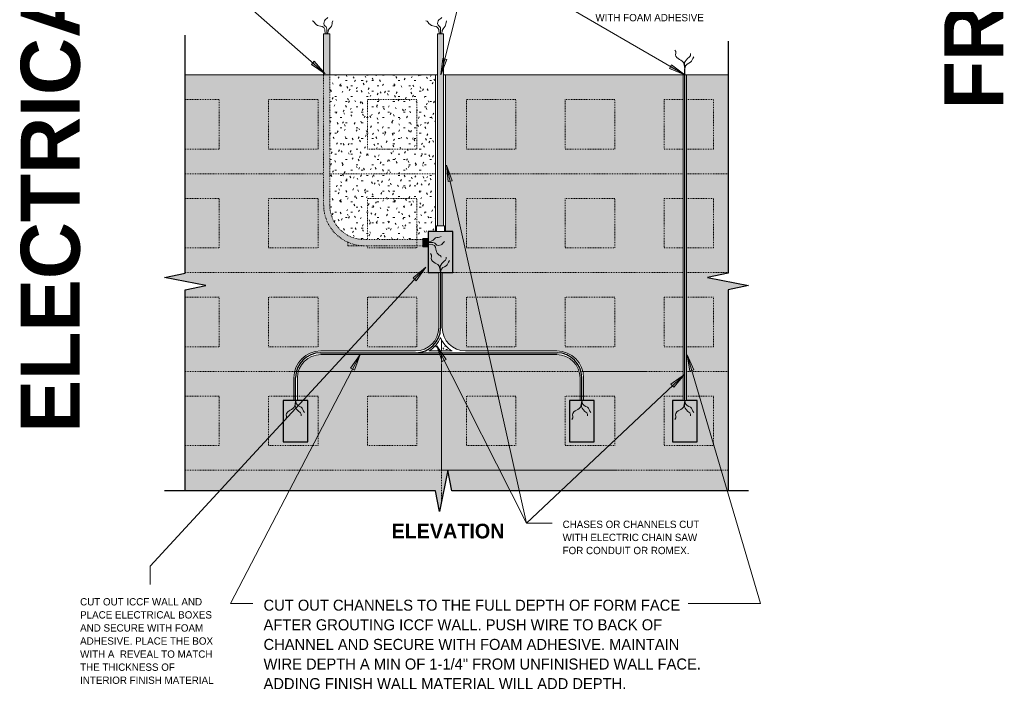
# Model space of a CAD drawing. Header units: inches. Extents: x 263 to 1771, y -57 to 386.
# Tile 11 of 27: x 498 to 618, y 245 to 327. Entities that reach past the tile are written whole.
import ezdxf

# ---------------------------------------------------------------- set-up
doc = ezdxf.new("R2010")
doc.units = ezdxf.units.IN
doc.header["$MEASUREMENT"] = 0
doc.linetypes.add('DASH 1_32', pattern=[0.0625, 0.03125, -0.03125])
doc.linetypes.add('Hidden 1_16_', pattern=[0.09375, 0.0625, -0.03125])
for name, color, linetype, lineweight in [('A-ANNO-TEXT', 2, 'Continuous', 9), ('A-DETL', 5, 'Continuous', 9), ('A-DETL-GENF', 3, 'Continuous', 9)]:
    doc.layers.add(name, color=color, linetype=linetype, lineweight=lineweight)
pattern_1 = [(0, (477.697, 0), (2.56, 0.64), [0.211, -1.709, 0.211, -1.709, -10.24]), (0, (477.697, 0), (2.56, 0.64), [-3.84, 0.211, -3.629, 0.211, -1.709, -4.48]), (0, (477.697, 0), (2.56, 0.64), [-9.6, 0.211, -1.069, 0.211, -2.989]), (120, (478.657, 0.32), (-1.8342563, 1.897025), [0.211, -1.709, 0.211, -1.709, -10.24]), (120, (478.657, 0.32), (-1.8342563, 1.897025), [-3.84, 0.211, -3.629, 0.211, -1.709, -4.48]), (120, (478.657, 0.32), (-1.8342563, 1.897025), [-9.6, 0.211, -1.069, 0.211, -2.989]), (240, (478.977, 1.6), (-0.7257437, -2.537025), [0.211, -1.709, 0.211, -1.709, -10.24]), (240, (478.977, 1.6), (-0.7257437, -2.537025), [-3.84, 0.211, -3.629, 0.211, -1.709, -4.48]), (240, (478.977, 1.6), (-0.7257437, -2.537025), [-9.6, 0.211, -1.069, 0.211, -2.989])]

# ---------------------------------------------------------------- blocks, each defined once
blk = doc.blocks.new('Break Line2 - B_ ICCF WALL4')
at = {"layer": 'A-DETL-GENF', "lineweight": 30}
for p, q in [((0.5, 2.5), (-0.5, -2.5)), ((1, 0), (0.5, 2.5)), ((-1, 0), (-29.91, 0)), ((-0.5, -2.5), (-1, 0)), ((25.42, 0), (1, 0))]:
    blk.add_line(p, q, dxfattribs=at)
blk = doc.blocks.new('Break Line2 - B_ ICCF WALL5')
at = {"layer": 'A-DETL-GENF', "lineweight": 30}
for p, q in [((0.5, 2.5), (-0.5, -2.5)), ((1, 0), (0.5, 2.5)), ((-1, 0), (-25.42, 0)), ((-0.5, -2.5), (-1, 0)), ((29.18, 0), (1, 0))]:
    blk.add_line(p, q, dxfattribs=at)
blk = doc.blocks.new('Break Line2 - B_ ICCF WALL6')
at = {"layer": 'A-DETL-GENF', "lineweight": 30}
for p, q in [((0.5, 2.5), (-0.5, -2.5)), ((1, 0), (0.5, 2.5)), ((-1, 0), (-33.87, 0)), ((-0.5, -2.5), (-1, 0)), ((37, 0), (1, 0))]:
    blk.add_line(p, q, dxfattribs=at)

msp = doc.modelspace()

# ---------------------------------------------------------------- hatches: boundary and pattern name
at = {"layer": 'A-ANNO-TEXT'}
for points in [[(534.07641922, 321.69941241), (533.72830121, 321.30427707), (535.40303563, 320.17973533)], [(550.1650336, 321.92193136), (549.65439032, 322.05062294), (549.42095719, 320.04691675)], [(577.42920647, 321.27473587), (577.16438279, 320.81955843), (579.02550259, 320.0413794)], [(550.30391772, 307.08578506), (550.81787835, 307.20051322), (550.12517456, 309.09510842)], [(546.05304411, 295.39082034), (546.44028995, 295.03394677), (547.60202896, 296.68309565)], [(549.61008189, 285.24479057), (550.0800674, 285.48234417), (548.94287531, 287.14851453)], [(538.48575598, 284.43811837), (538.95282173, 284.19487432), (539.64309984, 286.09035464)], [(579.62970546, 284.07929496), (580.13494508, 284.2277908), (579.31835633, 286.07238081)], [(577.34127961, 282.50176189), (577.70291076, 282.11895516), (578.97594809, 283.68378917)]]:
    msp.add_hatch(color=7, dxfattribs=at).paths.add_polyline_path(points, flags=0)
at = {"layer": 'A-DETL-GENF'}
for color, points in [(253, [(535.95855754, 325.0413794), (535.20855754, 325.0413794), (535.20855754, 320.0413794), (535.95855754, 320.0413794)]), (253, [(549.7667552, 325.0413794), (549.0167552, 325.0413794), (549.0167552, 301.70311239), (549.7667552, 301.70311239)]), (7, [(535.20855754, 304.25064695), (535.95855754, 304.25064695), (535.95855754, 320.0413794), (535.20855754, 320.0413794)]), (7, [(547.23002221, 299.30089948), (547.23002221, 300.05089948), (540.15830501, 300.05089948), (540.15830501, 299.30089948)]), (253, [(547.23002221, 300.17589948), (547.23002221, 299.17589948), (547.8917552, 299.17589948), (547.8917552, 300.17589948)]), (7, [(550.8917552, 301.0413794), (549.8917552, 301.0413794), (548.8917552, 301.0413794), (547.8917552, 301.0413794), (547.8917552, 296.0413794), (549.1730052, 296.0413794), (549.6105052, 296.0413794), (550.8917552, 296.0413794)]), (7, [(533.30828338, 280.51149652), (530.30828338, 280.51149652), (530.30828338, 275.51149652), (533.30828338, 275.51149652)]), (7, [(568.03772703, 280.51149652), (565.03772703, 280.51149652), (565.03772703, 275.51149652), (568.03772703, 275.51149652)]), (7, [(580.53772703, 280.51149652), (579.25647703, 280.51149652), (578.81897703, 280.51149652), (577.53772703, 280.51149652), (577.53772703, 275.51149652), (580.53772703, 275.51149652)])]:
    msp.add_hatch(color=color, dxfattribs=at).paths.add_polyline_path(points, flags=0)
h = msp.add_hatch(dxfattribs=at)
h.set_pattern_fill('FP3_6', style=0, pattern_type=2)
h.set_pattern_definition(pattern_1)
edge = h.paths.add_edge_path(flags=0)
edge.add_line((550.0125075, 320.0413794), (550.0125075, 301.0413794))
edge.add_line((550.0125075, 301.0413794), (550.8917552, 301.0413794))
edge.add_line((550.8917552, 301.0413794), (550.8917552, 296.0413794))
edge.add_line((550.8917552, 296.0413794), (549.6105052, 296.0413794))
edge.add_line((549.6105052, 296.0413794), (549.6105052, 289.35585077))
edge.add_arc((552.43893233, 289.35585077), 2.82842712, 180, 270)
edge.add_line((552.43893233, 286.52742365), (563.49054991, 286.52742365))
edge.add_arc((563.49054991, 283.26149652), 3.26592712, 0, 90, ccw=False)
edge.add_line((566.75647703, 283.26149652), (566.75647703, 280.51149652))
edge.add_line((566.75647703, 280.51149652), (568.03772703, 280.51149652))
edge.add_line((568.03772703, 280.51149652), (568.03772703, 275.51149652))
edge.add_line((568.03772703, 275.51149652), (565.03772703, 275.51149652))
edge.add_line((565.03772703, 275.51149652), (565.03772703, 280.51149652))
edge.add_line((565.03772703, 280.51149652), (566.31897703, 280.51149652))
edge.add_line((566.31897703, 280.51149652), (566.31897703, 283.26149652))
edge.add_arc((563.49054991, 283.26149652), 2.82842712, 360, 450)
edge.add_line((563.49054991, 286.08992365), (534.8554605, 286.08992365))
edge.add_arc((534.8554605, 283.26149652), 2.82842712, 90, 180)
edge.add_line((532.02703338, 283.26149652), (532.02703338, 280.51149652))
edge.add_line((532.02703338, 280.51149652), (533.30828338, 280.51149652))
edge.add_line((533.30828338, 280.51149652), (533.30828338, 275.51149652))
edge.add_line((533.30828338, 275.51149652), (530.30828338, 275.51149652))
edge.add_line((530.30828338, 275.51149652), (530.30828338, 280.51149652))
edge.add_line((530.30828338, 280.51149652), (531.58953338, 280.51149652))
edge.add_line((531.58953338, 280.51149652), (531.58953338, 283.26149652))
edge.add_arc((534.8554605, 283.26149652), 3.26592712, 90, 180, ccw=False)
edge.add_line((534.8554605, 286.52742365), (546.34457808, 286.52742365))
edge.add_arc((546.34457808, 289.35585077), 2.82842712, 270, 360)
edge.add_line((549.1730052, 289.35585077), (549.1730052, 296.0413794))
edge.add_line((549.1730052, 296.0413794), (547.8917552, 296.0413794))
edge.add_line((547.8917552, 296.0413794), (547.8917552, 299.17589948))
edge.add_line((547.8917552, 299.17589948), (547.23002221, 299.17589948))
edge.add_line((547.23002221, 299.17589948), (547.23002221, 299.30089948))
edge.add_line((547.23002221, 299.30089948), (542.69416361, 299.30089948))
edge.add_line((542.69416361, 299.30089948), (538.15830501, 299.30089948))
edge.add_line((538.15830501, 299.30089948), (538.15830501, 299.76734076))
edge.add_spline(control_points=[(538.15830501, 299.76734076), (537.9859398, 299.8455721), (537.65136843, 300.01958101), (537.18211953, 300.33510995), (536.8242986, 300.64068089), (536.55917388, 300.90802852), (536.34065751, 301.15466886), (536.11165543, 301.45445747), (535.88278621, 301.81179362), (535.68470352, 302.18807113), (535.51962108, 302.58016886), (535.38736329, 302.98468761), (535.25787416, 303.53868795), (535.21462526, 303.96542803), (535.20855754, 304.25064695)], knot_values=[0, 0, 0, 0, 0.5678636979, 1.1286443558, 1.6929635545, 1.9761850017, 2.2577372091, 2.6809780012, 3.1064987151, 3.529333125, 3.955072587, 4.3813333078, 4.8044789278, 5.6603292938, 5.6603292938, 5.6603292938, 5.6603292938], degree=3, periodic=0)
edge.add_line((535.20855754, 304.25064695), (535.20855754, 320.0413794))
edge.add_line((535.20855754, 320.0413794), (518.40586996, 320.0413794))
edge.add_line((518.40586996, 320.0413794), (518.40586996, 295.96502511))
edge.add_line((518.40586996, 295.96502511), (515.90586996, 295.46502511))
edge.add_line((515.90586996, 295.46502511), (520.90586996, 294.46502511))
edge.add_line((520.90586996, 294.46502511), (518.40586996, 293.96502511))
edge.add_line((518.40586996, 293.96502511), (518.40586996, 269.5413794))
edge.add_line((518.40586996, 269.5413794), (548.77525062, 269.5413794))
edge.add_line((548.77525062, 269.5413794), (549.21397879, 267.34773854))
edge.add_line((549.21397879, 267.34773854), (549.33652245, 267.34773854))
edge.add_line((549.33652245, 267.34773854), (550.27525062, 272.0413794))
edge.add_line((550.27525062, 272.0413794), (550.77525062, 269.5413794))
edge.add_line((550.77525062, 269.5413794), (584.27525062, 269.5413794))
edge.add_line((584.27525062, 269.5413794), (584.27525062, 293.96502511))
edge.add_line((584.27525062, 293.96502511), (586.77525062, 294.46502511))
edge.add_line((586.77525062, 294.46502511), (581.77525062, 295.46502511))
edge.add_line((581.77525062, 295.46502511), (584.27525062, 295.96502511))
edge.add_line((584.27525062, 295.96502511), (584.27525062, 320.0413794))
edge.add_line((584.27525062, 320.0413794), (579.25647703, 320.0413794))
edge.add_line((579.25647703, 320.0413794), (579.25647703, 280.51149652))
edge.add_line((579.25647703, 280.51149652), (580.53772703, 280.51149652))
edge.add_line((580.53772703, 280.51149652), (580.53772703, 275.51149652))
edge.add_line((580.53772703, 275.51149652), (577.53772703, 275.51149652))
edge.add_line((577.53772703, 275.51149652), (577.53772703, 280.51149652))
edge.add_line((577.53772703, 280.51149652), (578.81897703, 280.51149652))
edge.add_line((578.81897703, 280.51149652), (578.81897703, 320.0413794))
edge.add_line((578.81897703, 320.0413794), (550.0125075, 320.0413794))
h = msp.add_hatch(dxfattribs=at)
h.set_pattern_fill('FP3_6', style=0, pattern_type=2)
h.set_pattern_definition(pattern_1)
edge = h.paths.add_edge_path(flags=0)
edge.add_line((548.77100291, 301.0413794), (548.77100291, 320.0413794))
edge.add_line((548.77100291, 320.0413794), (535.95855754, 320.0413794))
edge.add_line((535.95855754, 320.0413794), (535.95855754, 304.25064695))
edge.add_arc((540.15830501, 304.25064695), 4.19974747, 180, 270)
edge.add_line((540.15830501, 300.05089948), (547.23002221, 300.05089948))
edge.add_line((547.23002221, 300.05089948), (547.23002221, 300.17589948))
edge.add_line((547.23002221, 300.17589948), (547.8917552, 300.17589948))
edge.add_line((547.8917552, 300.17589948), (547.8917552, 301.0413794))
edge.add_line((547.8917552, 301.0413794), (548.77100291, 301.0413794))
h = msp.add_hatch(color=7, dxfattribs=at)
edge = h.paths.add_edge_path(flags=0)
edge.add_arc((540.15830501, 304.25064695), 4.94974747, 180, 270)
edge.add_line((540.15830501, 299.30089948), (540.15830501, 300.05089948))
edge.add_arc((540.15830501, 304.25064695), 4.19974747, 180, 270, ccw=False)
edge.add_line((535.95855754, 304.25064695), (535.20855754, 304.25064695))
h = msp.add_hatch(color=7, dxfattribs=at)
edge = h.paths.add_edge_path(flags=0)
edge.add_line((538.15830501, 299.76734076), (538.15830501, 299.30089948))
edge.add_line((538.15830501, 299.30089948), (540.15830501, 299.30089948))
edge.add_spline(control_points=[(540.15830501, 299.30089948), (539.81347021, 299.31302305), (539.12631094, 299.40161198), (538.47057134, 299.62580107), (538.15830501, 299.76734076)], knot_values=[0, 0, 0, 0, 1.035143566, 2.0636831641, 2.0636831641, 2.0636831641, 2.0636831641], degree=3, periodic=0)
h = msp.add_hatch(dxfattribs=at)
h.set_pattern_fill('FP3_6', style=0, pattern_type=2)
h.set_pattern_definition(pattern_1)
edge = h.paths.add_edge_path(flags=0)
edge.add_line((547.97745284, 286.52742365), (550.80605757, 286.52742365))
edge.add_spline(control_points=[(550.80605757, 286.52742365), (550.5934252, 286.65098126), (550.19345923, 286.94553889), (549.70995725, 287.51073619), (549.48089325, 287.95149311), (549.3917552, 288.1806948)], knot_values=[0, 0, 0, 0, 0.7377744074, 1.4755488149, 2.2133232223, 2.2133232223, 2.2133232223, 2.2133232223], degree=3, periodic=0)
edge.add_spline(control_points=[(549.3917552, 288.1806948), (549.30261716, 287.95149311), (549.07355316, 287.51073619), (548.59005118, 286.94553889), (548.19008521, 286.65098126), (547.97745284, 286.52742365)], knot_values=[0, 0, 0, 0, 0.7377744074, 1.4755488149, 2.2133232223, 2.2133232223, 2.2133232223, 2.2133232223], degree=3, periodic=0)

# ---------------------------------------------------------------- linework, layer by layer
at = {"layer": 'A-ANNO-TEXT', "color": 7}
for p, q in [((535.40303563, 320.17973533), (518.50896101, 335.06357687)), ((549.42095719, 320.04691675), (553.20543391, 335.06357687)), ((579.02550259, 320.0413794), (553.20543391, 335.06357687)), ((534.07641922, 321.69941241), (533.72830121, 321.30427707)), ((535.40303563, 320.17973533), (534.07641922, 321.69941241)), ((549.65439032, 322.05062294), (549.42095719, 320.04691675)), ((549.42095719, 320.04691675), (550.1650336, 321.92193136)), ((550.1650336, 321.92193136), (549.65439032, 322.05062294)), ((533.72830121, 321.30427707), (535.40303563, 320.17973533)), ((577.42920647, 321.27473587), (577.16438279, 320.81955843)), ((577.16438279, 320.81955843), (579.02550259, 320.0413794)), ((579.02550259, 320.0413794), (577.42920647, 321.27473587)), ((550.81787835, 307.20051322), (550.12517456, 309.09510842)), ((550.12517456, 309.09510842), (550.30391772, 307.08578506)), ((550.12517456, 309.09510842), (559.83412648, 265.60082879)), ((550.30391772, 307.08578506), (550.81787835, 307.20051322)), ((547.60202896, 296.68309565), (514.17791319, 260.41436887)), ((547.60202896, 296.68309565), (546.05304411, 295.39082034)), ((546.44028995, 295.03394677), (547.60202896, 296.68309565)), ((546.05304411, 295.39082034), (546.44028995, 295.03394677)), ((550.0800674, 285.48234417), (548.94287531, 287.14851453)), ((548.94287531, 287.14851453), (549.61008189, 285.24479057)), ((548.94287531, 287.14851453), (559.83412648, 265.60082879)), ((539.64309984, 286.09035464), (523.89337871, 255.8484828)), ((539.64309984, 286.09035464), (538.48575598, 284.43811837)), ((538.95282173, 284.19487432), (539.64309984, 286.09035464)), ((580.13494508, 284.2277908), (579.31835633, 286.07238081)), ((579.31835633, 286.07238081), (579.62970546, 284.07929496)), ((579.31835633, 286.07238081), (588.20151389, 255.8484828)), ((538.48575598, 284.43811837), (538.95282173, 284.19487432)), ((549.61008189, 285.24479057), (550.0800674, 285.48234417)), ((578.97594809, 283.68378917), (559.83412648, 265.60082879)), ((578.97594809, 283.68378917), (577.34127961, 282.50176189)), ((577.70291076, 282.11895516), (578.97594809, 283.68378917)), ((579.62970546, 284.07929496), (580.13494508, 284.2277908)), ((577.34127961, 282.50176189), (577.70291076, 282.11895516)), ((559.83412648, 265.60082879), (562.92778065, 265.60082879)), ((559.83412648, 265.60082879), (562.92778065, 265.60082879)), ((559.83412648, 265.60082879), (562.92778065, 265.60082879)), ((514.17791319, 260.41436887), (514.17791319, 258.1784828)), ((523.89337871, 255.8484828), (526.63609163, 255.8484828)), ((584.74930109, 255.8484828), (579.46109163, 255.8484828)), ((588.20151389, 255.8484828), (584.74930109, 255.8484828))]:
    msp.add_line(p, q, dxfattribs=at)
at = {"layer": 'A-DETL'}
for p, q in [((535.95855754, 325.0413794), (535.20855754, 325.0413794)), ((535.20855754, 325.0413794), (535.20855754, 320.0413794)), ((535.95855754, 320.0413794), (535.95855754, 325.0413794)), ((549.7667552, 325.0413794), (549.0167552, 325.0413794)), ((549.0167552, 325.0413794), (549.0167552, 301.70311239)), ((549.7667552, 301.70311239), (549.7667552, 325.0413794)), ((535.20855754, 320.0413794), (518.40586996, 320.0413794)), ((535.20855754, 320.0413794), (535.95855754, 320.0413794)), ((548.77100291, 320.0413794), (535.95855754, 320.0413794)), ((548.77100291, 320.0413794), (548.77100291, 301.0413794)), ((549.0167552, 320.0413794), (548.77100291, 320.0413794)), ((550.0125075, 320.0413794), (549.7667552, 320.0413794)), ((578.81897703, 320.0413794), (550.0125075, 320.0413794)), ((550.0125075, 301.0413794), (550.0125075, 320.0413794)), ((579.25647703, 320.0413794), (578.81897703, 320.0413794)), ((578.81897703, 320.0413794), (578.81897703, 280.51149652)), ((584.27525062, 320.0413794), (579.25647703, 320.0413794)), ((579.25647703, 280.51149652), (579.25647703, 320.0413794)), ((548.8917552, 301.70311239), (548.8917552, 301.0413794)), ((549.8917552, 301.70311239), (548.8917552, 301.70311239)), ((549.8917552, 301.0413794), (549.8917552, 301.70311239)), ((547.23002221, 300.17589948), (547.23002221, 299.17589948)), ((547.8917552, 300.17589948), (547.23002221, 300.17589948)), ((548.8917552, 301.0413794), (549.8917552, 301.0413794)), ((547.23002221, 299.17589948), (547.8917552, 299.17589948)), ((549.6105052, 296.0413794), (549.1730052, 296.0413794)), ((549.1730052, 296.0413794), (549.1730052, 289.35585077)), ((549.6105052, 289.35585077), (549.6105052, 296.0413794)), ((546.34457808, 286.52742365), (534.8554605, 286.52742365)), ((534.8554605, 286.08992365), (563.49054991, 286.08992365)), ((550.80605757, 286.52742365), (547.97745284, 286.52742365)), ((563.49054991, 286.52742365), (552.43893233, 286.52742365)), ((531.58953338, 283.26149652), (531.58953338, 280.51149652)), ((532.02703338, 280.51149652), (532.02703338, 283.26149652)), ((566.31897703, 283.26149652), (566.31897703, 280.51149652)), ((566.75647703, 280.51149652), (566.75647703, 283.26149652)), ((578.81897703, 280.51149652), (579.25647703, 280.51149652)), ((549.21397879, 267.34773854), (549.33652245, 267.34773854))]:
    msp.add_line(p, q, dxfattribs=at)
at = {"layer": 'A-DETL', "lineweight": 30}
for p, q in [((579.03772703, 280.51149652), (579.03772703, 320.76149652)), ((548.8917552, 301.0413794), (547.8917552, 301.0413794)), ((547.8917552, 301.0413794), (547.8917552, 296.0413794)), ((550.8917552, 301.0413794), (549.8917552, 301.0413794)), ((550.8917552, 296.0413794), (550.8917552, 301.0413794)), ((547.8917552, 296.0413794), (549.1730052, 296.0413794)), ((549.3917552, 296.0413794), (549.3917552, 289.30465552)), ((549.6105052, 296.0413794), (550.8917552, 296.0413794)), ((534.80828338, 286.30465552), (563.53772703, 286.30465552)), ((531.80828338, 280.51149652), (531.80828338, 283.30465552)), ((566.53772703, 280.51149652), (566.53772703, 283.30465552)), ((533.30828338, 280.51149652), (530.30828338, 280.51149652)), ((530.30828338, 280.51149652), (530.30828338, 275.51149652)), ((533.30828338, 275.51149652), (533.30828338, 280.51149652)), ((568.03772703, 280.51149652), (565.03772703, 280.51149652)), ((565.03772703, 280.51149652), (565.03772703, 275.51149652)), ((568.03772703, 275.51149652), (568.03772703, 280.51149652)), ((578.81897703, 280.51149652), (577.53772703, 280.51149652)), ((577.53772703, 280.51149652), (577.53772703, 275.51149652)), ((580.53772703, 280.51149652), (579.25647703, 280.51149652)), ((580.53772703, 275.51149652), (580.53772703, 280.51149652)), ((530.30828338, 275.51149652), (533.30828338, 275.51149652)), ((565.03772703, 275.51149652), (568.03772703, 275.51149652)), ((577.53772703, 275.51149652), (580.53772703, 275.51149652))]:
    msp.add_line(p, q, dxfattribs=at)
at = {"layer": 'A-DETL', "linetype": 'Hidden 1_16_'}
for p, q in [((518.40586996, 320.0413794), (535.20855754, 320.0413794)), ((535.95855754, 320.0413794), (540.52525062, 320.0413794)), ((542.02525062, 320.0413794), (548.77100291, 320.0413794)), ((550.0125075, 320.0413794), (574.42850312, 320.0413794)), ((522.52525062, 317.0413794), (518.40586996, 317.0413794)), ((522.52525062, 311.0413794), (522.52525062, 317.0413794)), ((528.52525062, 317.0413794), (528.52525062, 311.0413794)), ((534.52525062, 317.0413794), (528.52525062, 317.0413794)), ((534.52525062, 311.0413794), (534.52525062, 317.0413794)), ((534.52525062, 311.0413794), (534.52525062, 317.0413794)), ((540.52525062, 317.0413794), (540.52525062, 311.0413794)), ((546.52525062, 317.0413794), (540.52525062, 317.0413794)), ((540.52525062, 317.0413794), (540.52525062, 311.0413794)), ((546.52525062, 311.0413794), (546.52525062, 317.0413794)), ((552.52525062, 317.0413794), (552.52525062, 311.0413794)), ((558.52525062, 317.0413794), (552.52525062, 317.0413794)), ((558.52525062, 311.0413794), (558.52525062, 317.0413794)), ((564.52525062, 317.0413794), (564.52525062, 311.0413794)), ((570.52525062, 317.0413794), (564.52525062, 317.0413794)), ((570.52525062, 311.0413794), (570.52525062, 317.0413794)), ((576.52525062, 317.0413794), (576.52525062, 311.0413794)), ((578.81897703, 317.0413794), (576.52525062, 317.0413794)), ((582.52525062, 317.0413794), (579.25647703, 317.0413794)), ((582.52525062, 311.0413794), (582.52525062, 317.0413794)), ((518.40586996, 311.0413794), (522.52525062, 311.0413794)), ((528.52525062, 311.0413794), (534.52525062, 311.0413794)), ((540.52525062, 311.0413794), (546.52525062, 311.0413794)), ((552.52525062, 311.0413794), (558.52525062, 311.0413794)), ((564.52525062, 311.0413794), (570.52525062, 311.0413794)), ((576.52525062, 311.0413794), (578.81897703, 311.0413794)), ((579.25647703, 311.0413794), (582.52525062, 311.0413794)), ((518.40586996, 308.0413794), (535.20855754, 308.0413794)), ((535.95855754, 308.0413794), (548.77100291, 308.0413794)), ((550.0125075, 308.0413794), (578.81897703, 308.0413794)), ((579.25647703, 308.0413794), (584.27525062, 308.0413794)), ((522.52525062, 305.0413794), (518.40586996, 305.0413794)), ((522.52525062, 299.0413794), (522.52525062, 305.0413794)), ((528.52525062, 305.0413794), (528.52525062, 299.0413794)), ((534.52525062, 305.0413794), (528.52525062, 305.0413794)), ((534.52525062, 299.0413794), (534.52525062, 305.0413794)), ((534.52525062, 299.0413794), (534.52525062, 305.0413794)), ((540.52525062, 305.0413794), (540.52525062, 300.05089948)), ((546.52525062, 305.0413794), (540.52525062, 305.0413794)), ((546.52525062, 299.0413794), (546.52525062, 305.0413794)), ((552.52525062, 305.0413794), (552.52525062, 299.0413794)), ((558.52525062, 305.0413794), (552.52525062, 305.0413794)), ((558.52525062, 299.0413794), (558.52525062, 305.0413794)), ((564.52525062, 305.0413794), (564.52525062, 299.0413794)), ((570.52525062, 305.0413794), (564.52525062, 305.0413794)), ((570.52525062, 299.0413794), (570.52525062, 305.0413794)), ((576.52525062, 305.0413794), (576.52525062, 299.0413794)), ((578.81897703, 305.0413794), (576.52525062, 305.0413794)), ((582.52525062, 305.0413794), (579.25647703, 305.0413794)), ((582.52525062, 299.0413794), (582.52525062, 305.0413794)), ((518.40586996, 299.0413794), (522.52525062, 299.0413794)), ((528.52525062, 299.0413794), (534.52525062, 299.0413794)), ((540.52525062, 299.30089948), (540.52525062, 299.0413794)), ((540.52525062, 299.0413794), (546.52525062, 299.0413794)), ((552.52525062, 299.0413794), (558.52525062, 299.0413794)), ((564.52525062, 299.0413794), (570.52525062, 299.0413794)), ((576.52525062, 299.0413794), (578.81897703, 299.0413794)), ((579.25647703, 299.0413794), (582.52525062, 299.0413794)), ((518.40586996, 296.0413794), (547.8917552, 296.0413794)), ((550.8917552, 296.0413794), (578.81897703, 296.0413794)), ((579.25647703, 296.0413794), (584.27525062, 296.0413794)), ((522.52525062, 293.0413794), (518.40586996, 293.0413794)), ((522.52525062, 287.0413794), (522.52525062, 293.0413794)), ((528.52525062, 293.0413794), (528.52525062, 287.0413794)), ((534.52525062, 293.0413794), (528.52525062, 293.0413794)), ((534.52525062, 287.0413794), (534.52525062, 293.0413794)), ((546.52525062, 293.0413794), (540.52525062, 293.0413794)), ((540.52525062, 293.0413794), (540.52525062, 287.0413794)), ((546.52525062, 287.0413794), (546.52525062, 293.0413794)), ((552.52525062, 293.0413794), (552.52525062, 287.0413794)), ((558.52525062, 293.0413794), (552.52525062, 293.0413794)), ((558.52525062, 287.0413794), (558.52525062, 293.0413794)), ((564.52525062, 293.0413794), (564.52525062, 287.0413794)), ((570.52525062, 293.0413794), (564.52525062, 293.0413794)), ((570.52525062, 287.0413794), (570.52525062, 293.0413794)), ((576.52525062, 293.0413794), (576.52525062, 287.0413794)), ((578.81897703, 293.0413794), (576.52525062, 293.0413794)), ((582.52525062, 293.0413794), (579.25647703, 293.0413794)), ((582.52525062, 287.0413794), (582.52525062, 293.0413794)), ((518.40586996, 287.0413794), (522.52525062, 287.0413794)), ((528.52525062, 287.0413794), (534.52525062, 287.0413794)), ((540.52525062, 287.0413794), (546.52525062, 287.0413794)), ((549.52525062, 287.92506723), (549.52525062, 286.52742365)), ((552.52525062, 287.0413794), (558.52525062, 287.0413794)), ((564.52525062, 287.0413794), (570.52525062, 287.0413794)), ((576.52525062, 287.0413794), (578.81897703, 287.0413794)), ((579.25647703, 287.0413794), (582.52525062, 287.0413794)), ((549.52525062, 286.08992365), (549.52525062, 284.0413794)), ((518.40586996, 284.0413794), (531.69220691, 284.0413794)), ((532.14322238, 284.0413794), (566.20278802, 284.0413794)), ((549.52525062, 284.0413794), (566.20278802, 284.0413794)), ((549.52525062, 284.0413794), (549.52525062, 268.2913794)), ((566.6538035, 284.0413794), (570.77525062, 284.0413794)), ((566.6538035, 284.0413794), (574.42850312, 284.0413794)), ((522.52525062, 281.0413794), (518.40586996, 281.0413794)), ((522.52525062, 275.0413794), (522.52525062, 281.0413794)), ((528.52525062, 281.0413794), (528.52525062, 275.0413794)), ((534.52525062, 281.0413794), (528.52525062, 281.0413794)), ((534.52525062, 275.0413794), (534.52525062, 281.0413794)), ((546.52525062, 281.0413794), (540.52525062, 281.0413794)), ((540.52525062, 281.0413794), (540.52525062, 275.0413794)), ((546.52525062, 275.0413794), (546.52525062, 281.0413794)), ((552.52525062, 281.0413794), (552.52525062, 275.0413794)), ((558.52525062, 281.0413794), (552.52525062, 281.0413794)), ((558.52525062, 275.0413794), (558.52525062, 281.0413794)), ((564.52525062, 281.0413794), (564.52525062, 275.0413794)), ((570.52525062, 281.0413794), (564.52525062, 281.0413794)), ((570.52525062, 275.0413794), (570.52525062, 281.0413794)), ((576.52525062, 281.0413794), (576.52525062, 275.0413794)), ((578.81897703, 281.0413794), (576.52525062, 281.0413794)), ((582.52525062, 281.0413794), (579.25647703, 281.0413794)), ((582.52525062, 275.0413794), (582.52525062, 281.0413794)), ((518.40586996, 275.0413794), (522.52525062, 275.0413794)), ((528.52525062, 275.0413794), (534.52525062, 275.0413794)), ((540.52525062, 275.0413794), (546.52525062, 275.0413794)), ((552.52525062, 275.0413794), (558.52525062, 275.0413794)), ((564.52525062, 275.0413794), (570.52525062, 275.0413794)), ((576.52525062, 275.0413794), (582.52525062, 275.0413794)), ((518.40586996, 272.0413794), (570.77525062, 272.0413794)), ((549.52525062, 272.0413794), (584.27525062, 272.0413794))]:
    msp.add_line(p, q, dxfattribs=at)
at = {"layer": 'A-DETL', "linetype": 'DASH 1_32'}
for p, q in [((535.20855754, 320.0413794), (535.20855754, 304.25064695)), ((535.95855754, 304.25064695), (535.95855754, 320.0413794)), ((518.40586996, 308.0413794), (535.20855754, 308.0413794)), ((535.95855754, 308.0413794), (548.77100291, 308.0413794)), ((550.0125075, 308.0413794), (574.42850312, 308.0413794)), ((547.23002221, 300.05089948), (540.15830501, 300.05089948)), ((538.15830501, 299.76734076), (538.15830501, 299.30089948)), ((538.15830501, 299.30089948), (547.23002221, 299.30089948)), ((518.40586996, 296.0413794), (547.8917552, 296.0413794)), ((550.8917552, 296.0413794), (574.42850312, 296.0413794)), ((549.52525062, 286.52742365), (549.52525062, 287.92506723)), ((549.52525062, 284.0413794), (549.52525062, 286.08992365)), ((518.40586996, 284.0413794), (549.52525062, 284.0413794)), ((549.52525062, 272.0413794), (549.52525062, 284.0413794)), ((549.52525062, 284.0413794), (578.81897703, 284.0413794)), ((579.25647703, 284.0413794), (584.27525062, 284.0413794))]:
    msp.add_line(p, q, dxfattribs=at)
for radius in [4.94974747, 4.19974747]:
    msp.add_arc((540.15830501, 304.25064695), radius, 180, 270, dxfattribs=at)
at = {"layer": 'A-DETL'}
for centre, radius, start, end in [((546.34457808, 289.35585077), 2.82842712, 270, 0), ((552.43893233, 289.35585077), 2.82842712, 180, 270), ((546.34457808, 289.35585077), 3.26592712, 299.9982011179, 338.9106685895), ((552.43893233, 289.35585077), 3.26592712, 201.0893314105, 240.0017988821), ((534.8554605, 283.26149652), 3.26592712, 90, 180), ((534.8554605, 283.26149652), 2.82842712, 90, 180), ((563.49054991, 283.26149652), 3.26592712, 360, 90), ((563.49054991, 283.26149652), 2.82842712, 0, 90)]:
    msp.add_arc(centre, radius, start, end, dxfattribs=at)
at = {"layer": 'A-DETL', "lineweight": 30}
for centre, start, end in [((546.3917552, 289.30465552), 270, 360), ((534.80828338, 283.30465552), 90, 180), ((563.53772703, 283.30465552), 0, 90)]:
    msp.add_arc(centre, 3, start, end, dxfattribs=at)
at = {"layer": 'A-DETL'}
for points in [[(534.16281375, 326.27881626), (534.02052129, 326.42110872), (534.06912229, 326.6024901), (533.81158531, 326.6024901)], [(535.30829161, 326.6024901), (535.37377017, 326.77953856), (535.58019002, 326.81483696), (535.72453861, 327.01873711)], [(547.97101141, 326.27881626), (547.82871895, 326.42110872), (547.87731995, 326.6024901), (547.61978297, 326.6024901)], [(549.11648927, 326.6024901), (549.18196783, 326.77953856), (549.38838768, 326.81483696), (549.53273627, 327.01873711)], [(577.94065708, 322.32260723), (577.80911555, 322.55044385), (578.13194964, 322.81593712), (577.81042095, 323.06121305)], [(579.41605577, 322.08088562), (579.55067924, 322.21550909), (579.7898264, 322.28275921), (579.72964862, 322.62404437)], [(549.45286591, 299.40063354), (549.62991437, 299.4661121), (549.66521277, 299.67253196), (549.86911292, 299.81688055)], [(548.29468525, 297.6024901), (548.16314372, 297.83032672), (548.48597781, 298.09581999), (548.16444912, 298.34109592)], [(549.12919207, 298.25515569), (549.27148453, 298.11286323), (549.45286591, 298.16146422), (549.45286591, 297.90392724)], [(549.77008394, 297.36076849), (549.90470741, 297.49539196), (550.14385457, 297.56264208), (550.08367679, 297.90392724)], [(530.71121343, 278.95038582), (530.57967189, 278.7225492), (530.90250599, 278.45705593), (530.58097729, 278.21178)], [(532.18661211, 279.19210743), (532.32123558, 279.05748396), (532.56038275, 278.99023384), (532.50020496, 278.64894868)], [(565.44065708, 278.95038582), (565.30911555, 278.7225492), (565.63194964, 278.45705593), (565.31042095, 278.21178)], [(566.91605577, 279.19210743), (567.05067924, 279.05748396), (567.2898264, 278.99023384), (567.22964862, 278.64894868)], [(577.94065708, 278.95038582), (577.80911555, 278.7225492), (578.13194964, 278.45705593), (577.81042095, 278.21178)], [(579.41605577, 279.19210743), (579.55067924, 279.05748396), (579.7898264, 278.99023384), (579.72964862, 278.64894868)]]:
    msp.add_open_spline(points, degree=3, dxfattribs=at)
at = {"layer": 'A-DETL', "lineweight": 18}
for points, knots in [([(535.40025062, 325.0413794), (535.41722844, 325.89964283), (534.90966598, 325.90968322), (534.36664288, 326.06676027), (534.16281375, 326.27881626)], [0, 0, 0, 0, 0.07138435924, 0.12191206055, 0.12191206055, 0.12191206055, 0.12191206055]), ([(535.58355754, 325.0413794), (535.58355754, 325.55243272), (535.67067542, 325.940556), (535.09639615, 326.05048357), (535.30829161, 326.6024901)], [0, 0, 0, 0, 0.041487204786, 0.085202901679, 0.085202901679, 0.085202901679, 0.085202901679]), ([(549.20844828, 325.0413794), (549.2254261, 325.89964283), (548.71786364, 325.90968322), (548.17484054, 326.06676027), (547.97101141, 326.27881626)], [0, 0, 0, 0, 0.07138435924, 0.12191206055, 0.12191206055, 0.12191206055, 0.12191206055]), ([(549.3917552, 325.0413794), (549.3917552, 325.55243272), (549.47887309, 325.940556), (548.90459381, 326.05048357), (549.11648927, 326.6024901)], [0, 0, 0, 0, 0.041487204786, 0.085202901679, 0.085202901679, 0.085202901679, 0.085202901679]), ([(579.03772703, 320.76149652), (578.9695517, 321.58092978), (578.67361381, 321.78609817), (578.11982259, 322.05662672), (577.94065708, 322.32260723)], [0, 0, 0, 0, 0.047367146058, 0.081525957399, 0.081525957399, 0.081525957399, 0.081525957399]), ([(579.03772703, 320.76149652), (579.03772703, 321.12954753), (578.95009469, 321.44082711), (579.04162722, 321.73172535), (579.41605577, 322.08088562)], [0, 0, 0, 0, 0.027677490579, 0.059352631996, 0.059352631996, 0.059352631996, 0.059352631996]), ([(547.8917552, 299.67589948), (548.40280852, 299.67589948), (548.79093181, 299.76301736), (548.90085938, 299.18873809), (549.45286591, 299.40063354)], [0, 0, 0, 0, 0.041487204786, 0.085202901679, 0.085202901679, 0.085202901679, 0.085202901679]), ([(547.8917552, 299.49259255), (548.75001863, 299.50957037), (548.76005903, 299.00200791), (548.91713607, 298.45898481), (549.12919207, 298.25515569)], [0, 0, 0, 0, 0.07138435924, 0.12191206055, 0.12191206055, 0.12191206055, 0.12191206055]), ([(549.3917552, 296.0413794), (549.32357988, 296.86081265), (549.02764199, 297.06598104), (548.47385076, 297.3365096), (548.29468525, 297.6024901)], [0, 0, 0, 0, 0.047367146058, 0.081525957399, 0.081525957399, 0.081525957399, 0.081525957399]), ([(549.3917552, 296.0413794), (549.3917552, 296.4094304), (549.30412286, 296.72070999), (549.39565539, 297.01160822), (549.77008394, 297.36076849)], [0, 0, 0, 0, 0.027677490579, 0.059352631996, 0.059352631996, 0.059352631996, 0.059352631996]), ([(531.80828338, 280.51149652), (531.74010805, 279.69206327), (531.44417016, 279.48689488), (530.89037893, 279.21636632), (530.71121343, 278.95038582)], [0, 0, 0, 0, 0.047367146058, 0.081525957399, 0.081525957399, 0.081525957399, 0.081525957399]), ([(531.80828338, 280.51149652), (531.80828338, 280.14344552), (531.72065104, 279.83216593), (531.81218356, 279.5412677), (532.18661211, 279.19210743)], [0, 0, 0, 0, 0.027677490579, 0.059352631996, 0.059352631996, 0.059352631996, 0.059352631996]), ([(566.53772703, 280.51149652), (566.4695517, 279.69206327), (566.17361381, 279.48689488), (565.61982259, 279.21636632), (565.44065708, 278.95038582)], [0, 0, 0, 0, 0.047367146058, 0.081525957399, 0.081525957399, 0.081525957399, 0.081525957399]), ([(566.53772703, 280.51149652), (566.53772703, 280.14344552), (566.45009469, 279.83216593), (566.54162722, 279.5412677), (566.91605577, 279.19210743)], [0, 0, 0, 0, 0.027677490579, 0.059352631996, 0.059352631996, 0.059352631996, 0.059352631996]), ([(579.03772703, 280.51149652), (578.9695517, 279.69206327), (578.67361381, 279.48689488), (578.11982259, 279.21636632), (577.94065708, 278.95038582)], [0, 0, 0, 0, 0.047367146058, 0.081525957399, 0.081525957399, 0.081525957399, 0.081525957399]), ([(579.03772703, 280.51149652), (579.03772703, 280.14344552), (578.95009469, 279.83216593), (579.04162722, 279.5412677), (579.41605577, 279.19210743)], [0, 0, 0, 0, 0.027677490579, 0.059352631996, 0.059352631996, 0.059352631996, 0.059352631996])]:
    msp.add_open_spline(points, degree=3, knots=knots, dxfattribs=at)
at = {"layer": 'A-DETL'}
for points, knots in [([(535.72453861, 325.0413794), (535.72453861, 325.66912512), (536.28563749, 325.80880736), (536.20851608, 326.34211094), (536.3125099, 326.6024901)], [0, 0, 0, 0, 0.048467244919, 0.087285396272, 0.087285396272, 0.087285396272, 0.087285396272]), ([(549.53273627, 325.0413794), (549.53273627, 325.66912512), (550.09383515, 325.80880736), (550.01671375, 326.34211094), (550.12070756, 326.6024901)], [0, 0, 0, 0, 0.048467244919, 0.087285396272, 0.087285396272, 0.087285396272, 0.087285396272]), ([(579.03772703, 320.76149652), (579.08160188, 321.43937308), (579.86246707, 321.40037447), (579.94309193, 321.98617477), (580.13182641, 322.22917002)], [0, 0, 0, 0, 0.054502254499, 0.099136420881, 0.099136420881, 0.099136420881, 0.099136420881]), ([(547.8917552, 299.81688055), (548.51950093, 299.81688055), (548.65918316, 300.37797942), (549.19248675, 300.30085802), (549.45286591, 300.40485184)], [0, 0, 0, 0, 0.048467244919, 0.087285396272, 0.087285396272, 0.087285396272, 0.087285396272]), ([(549.3917552, 296.0413794), (549.43563006, 296.71925595), (550.21649524, 296.68025735), (550.2971201, 297.26605764), (550.48585458, 297.50905289)], [0, 0, 0, 0, 0.054502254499, 0.099136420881, 0.099136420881, 0.099136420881, 0.099136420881]), ([(531.80828338, 280.51149652), (531.85215823, 279.83361997), (532.63302342, 279.87261857), (532.71364827, 279.28681828), (532.90238276, 279.04382303)], [0, 0, 0, 0, 0.054502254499, 0.099136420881, 0.099136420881, 0.099136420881, 0.099136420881]), ([(566.53772703, 280.51149652), (566.58160188, 279.83361997), (567.36246707, 279.87261857), (567.44309193, 279.28681828), (567.63182641, 279.04382303)], [0, 0, 0, 0, 0.054502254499, 0.099136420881, 0.099136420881, 0.099136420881, 0.099136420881]), ([(579.03772703, 280.51149652), (579.08160188, 279.83361997), (579.86246707, 279.87261857), (579.94309193, 279.28681828), (580.13182641, 279.04382303)], [0, 0, 0, 0, 0.054502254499, 0.099136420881, 0.099136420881, 0.099136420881, 0.099136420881])]:
    msp.add_open_spline(points, degree=3, knots=knots, dxfattribs=at)

# ---------------------------------------------------------------- block references
at = {"layer": 'A-DETL-GENF'}
for name, p, rotation in [('Break Line2 - B_ ICCF WALL4', (518.40586996, 294.96502511), 269.9999999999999), ('Break Line2 - B_ ICCF WALL5', (584.27525062, 294.96502511), 90.00000000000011)]:
    msp.add_blockref(name, p, dxfattribs=dict(at, rotation=rotation))
msp.add_blockref('Break Line2 - B_ ICCF WALL6', (549.77525062, 269.5413794), dxfattribs=at)

# ---------------------------------------------------------------- texts
at = {"layer": 'A-ANNO-TEXT', "color": 253, "char_height": 7.1651090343, "attachment_point": 1, "rotation": 90, "line_spacing_factor": 1.063354}
for s, insert, width in [('\\fStylus BT|b1|i0|c0|p34|;FRAMING', (610.50949753, 315.87991511), 52.416), ('\\fStylus BT|b1|i0|c0|p34|;ELECTRICAL', (498.4550347, 276.61935286), 66.24)]:
    msp.add_mtext(s, dxfattribs=dict(at, insert=insert, width=width))
at = {"layer": 'A-ANNO-TEXT', "color": 7, "attachment_point": 1}
for s, insert, char_height, width, line_spacing_factor in [('\\fStylus BT|b0|i0|c0|p34|;CONDUIT OR ROMEX -\\PTHERMOPLASTIC SHEATHED\\PCABLE (TPS) PLACED INTO\\PROUTED CHANNELS IN FACE\\POF ICCF WALL AND SECURED\\PWITH FOAM ADHESIVE', (568.18773642, 335.3831437), 0.8894080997, 20.64, 1.070803), ('\\fStylus BT|b1|i0|c0|p34|;ELEVATION', (543.44488574, 265.55242351), 1.7912772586, 15.504, 1.063354), ('\\fStylus BT|b0|i0|c0|p34|;CHASES OR CHANNELS CUT\\PWITH ELECTRIC CHAIN SAW\\PFOR CONDUIT OR ROMEX.', (564.20778065, 265.92039562), 0.8894080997, 19.908, 1.070803), ('\\fStylus BT|b0|i0|c0|p34|;CUT OUT ICCF WALL AND\\PPLACE ELECTRICAL BOXES\\PAND SECURE WITH FOAM\\PADHESIVE. PLACE THE BOX\\PWITH A  REVEAL TO MATCH\\PTHE THICKNESS OF\\PINTERIOR FINISH MATERIAL', (505.65987985, 256.51804963), 0.8894080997, 19.284, 1.070803), ('\\fStylus BT|b0|i0|c0|p34|;CUT OUT CHANNELS TO THE FULL DEPTH OF FORM FACE\\PAFTER GROUTING ICCF WALL. PUSH WIRE TO BACK OF\\PCHANNEL AND SECURE WITH FOAM ADHESIVE. MAINTAIN\\PWIRE DEPTH A MIN OF 1-1/4" FROM UNFINISHED WALL FACE.\\PADDING FINISH WALL MATERIAL WILL ADD DEPTH.', (527.91609163, 256.32783304), 1.3341121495, 64.872, 1.070803)]:
    msp.add_mtext(s, dxfattribs=dict(at, insert=insert, char_height=char_height, width=width, line_spacing_factor=line_spacing_factor))

doc.saveas('drawing.dxf')
